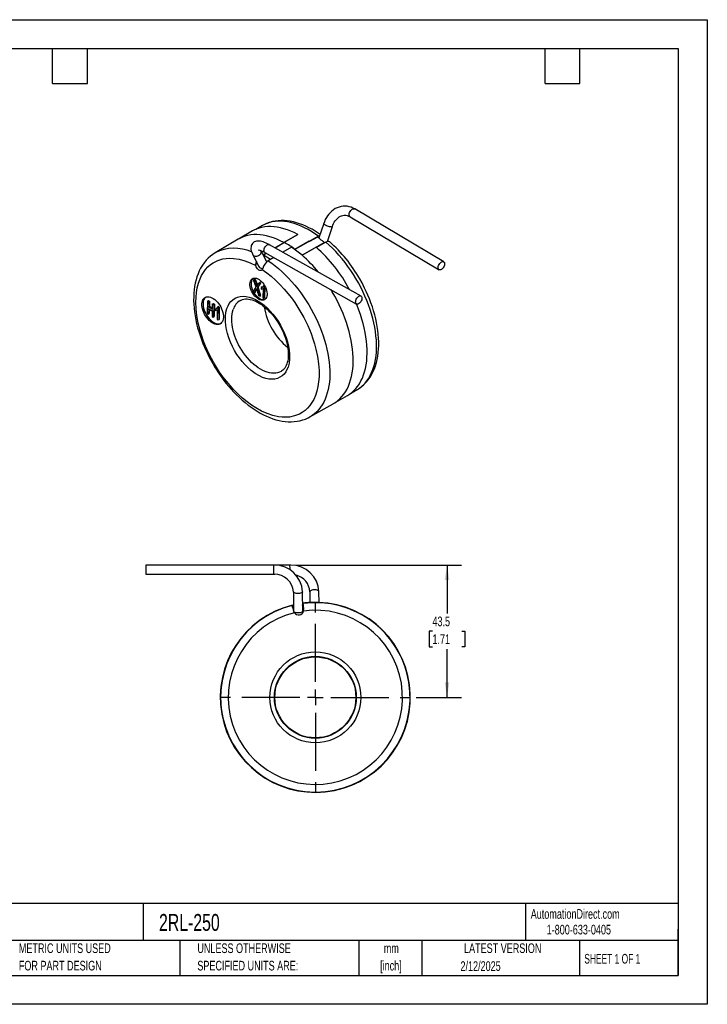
# Model space of a CAD drawing. Header units: millimetres. Extents: x 0 to 419, y 0 to 324.
# Tile 2 of 2: x 193 to 419, y 0 to 324. Entities that reach past the tile are written whole.
import ezdxf

# ---------------------------------------------------------------- set-up
doc = ezdxf.new("R2010")
doc.units = ezdxf.units.MM
doc.header["$LTSCALE"] = 1.5
doc.linetypes.add('CENTERX2', pattern=[20.32, 12.7, -2.54, 2.54, -2.54])
doc.layers.add('CENTER', color=40, linetype='CENTERX2')
doc.layers.add('DIMENSIONS', color=140, linetype='Continuous', lineweight=25)
doc.layers.add('TEXT', color=140, linetype='Continuous', lineweight=25)
doc.styles.add('SLDTEXTSTYLE0', font='TXT', dxfattribs={"width": 0.7})
doc.styles.add('SLDTEXTSTYLE1', font='TXT', dxfattribs={"width": 0.65})
doc.dimstyles.new('SLDDIMSTYLE2', dxfattribs={"dimtxt": 3.237012, "dimasz": 4.953, "dimexe": 0, "dimexo": 0.0625, "dimgap": 0.809253, "dimtad": 0, "dimtih": 1, "dimtoh": 1, "dimrnd": 1e-09, "dimzin": 12, "dimdsep": 46, "dimtxsty": 'SLDTEXTSTYLE0', "dimsah": 1, "dimcen": 0.09, "dimadec": 0, "dimazin": 3, "dimtfac": 1, "dimtofl": 0, "dimtmove": 0, "dimatfit": 3, "dimfxl": 0, "dimfrac": 2, "dimtolj": 1, "dimtzin": 12, "dimarcsym": 0})

# ---------------------------------------------------------------- blocks, each defined once
blk = doc.blocks.new('SW_NOTE_0_1')
at = {"layer": 'TEXT', "color": 0, "linetype": 'CENTERX2', "lineweight": 18, "char_height": 3.175, "attachment_point": 2, "style": 'SLDTEXTSTYLE0'}
for s, insert in [('mm', (4.27, 4.09)), ('[inch]', (4.14, -1.64))]:
    blk.add_mtext(s, dxfattribs=dict(at, insert=insert))
blk = doc.blocks.new('SW_NOTE_0_2')
at = {"layer": 'TEXT', "color": 0, "linetype": 'CENTERX2', "lineweight": 18, "char_height": 3.175, "attachment_point": 1, "style": 'SLDTEXTSTYLE0'}
for s, insert in [('UNLESS OTHERWISE', (0, 4.09)), ('SPECIFIED UNITS ARE:', (0, -1.64))]:
    blk.add_mtext(s, dxfattribs=dict(at, insert=insert))
blk = doc.blocks.new('SW_NOTE_0_6')
at = {"layer": 'TEXT', "color": 0, "linetype": 'CENTERX2', "lineweight": 18, "char_height": 3.175, "attachment_point": 1, "style": 'SLDTEXTSTYLE0'}
for s, insert in [('METRIC UNITS USED', (0, 4.09)), ('FOR PART DESIGN', (0, -1.64))]:
    blk.add_mtext(s, dxfattribs=dict(at, insert=insert))
blk = doc.blocks.new('_D_4')
at = {"layer": 'DIMENSIONS'}
for p, q in [((283.76, 144.46), (338.29, 144.46)), ((333.53, 144.46), (333.53, 128.58)), ((328.72, 122.71), (327.63, 122.71)), ((327.63, 122.71), (327.63, 117.57)), ((338.33, 122.71), (339.42, 122.71)), ((339.42, 122.71), (339.42, 117.57)), ((327.63, 117.57), (328.72, 117.57)), ((333.53, 100.96), (333.53, 116.84)), ((339.42, 117.57), (338.33, 117.57)), ((323.32, 100.96), (338.29, 100.96))]:
    blk.add_line(p, q, dxfattribs=at)
for points in [[(333.53, 144.46), (332.76, 139.51), (334.29, 139.51)], [(333.53, 100.96), (334.29, 105.92), (332.76, 105.92)]]:
    blk.add_solid(points, dxfattribs=at)
at = {"layer": 'DIMENSIONS', "char_height": 3.175, "attachment_point": 1, "style": 'SLDTEXTSTYLE0'}
for s, insert in [('43.5', (328.72, 127.53)), ('1.71', (328.72, 121.66))]:
    blk.add_mtext(s, dxfattribs=dict(at, insert=insert))
blk = doc.blocks.new('SW_CENTERMARKSYMBOL_1')
at = {"layer": 'CENTER', "color": 0}
for p, q in [((0, 5.08), (0, 31.2)), ((-5.08, 0), (-31.2, 0)), ((0, 0), (-2.54, 0)), ((0, 0), (0, 2.54)), ((0, 0), (0, -2.54)), ((0, 0), (2.54, 0)), ((5.08, 0), (31.2, 0)), ((0, -5.08), (0, -31.2))]:
    blk.add_line(p, q, dxfattribs=at)

msp = doc.modelspace()

# ---------------------------------------------------------------- linework, layer by layer
at = {"color": 7, "linetype": 'Continuous'}
for p, q in [((0.004, 323.854), (419.104, 323.854)), ((419.104, 323.854), (419.104, 0.004)), ((419.104, 0.004), (0.004, 0.004))]:
    msp.add_line(p, q, dxfattribs=at)
for p, q in [((332.417, 244.202), (303.16, 261.598)), ((272.837, 256.16), (270.595, 254.897)), ((292.973, 256.816), (291.387, 252.055)), ((294.164, 250.899), (295.819, 255.868)), ((301.627, 259.019), (330.884, 241.624)), ((269.531, 254.362), (264.935, 251.708)), ((279.887, 250.616), (284.413, 253.229)), ((284.414, 253.182), (279.887, 250.616)), ((291.227, 252.66), (283.509, 248.322)), ((284.414, 253.182), (284.413, 253.229)), ((291.642, 252.818), (291.227, 252.66)), ((264.839, 251.652), (257.269, 247.174)), ((264.935, 251.708), (264.839, 251.652)), ((305.237, 232.958), (275.104, 249.848)), ((276.897, 248.842), (279.817, 250.575)), ((280.025, 250.541), (277.043, 248.76)), ((279.817, 250.575), (279.887, 250.616)), ((279.821, 250.419), (279.817, 250.575)), ((279.887, 250.616), (279.891, 250.461)), ((288.195, 250.955), (283.473, 248.302)), ((285.847, 246.367), (293.161, 250.621)), ((290.961, 252.374), (288.3, 250.879)), ((293.685, 250.697), (290.546, 248.884)), ((293.11, 250.365), (293.161, 250.621)), ((257.24, 247.157), (257.269, 247.174)), ((269.654, 246.542), (271.65, 242.709)), ((274.258, 244.195), (272.359, 247.843)), ((273.033, 246.548), (273.917, 247.073)), ((274.073, 246.986), (273.12, 246.417)), ((273.12, 246.381), (273.12, 246.417)), ((273.637, 247.231), (303.77, 230.341)), ((282.406, 249.006), (279.555, 247.352)), ((282.406, 249.006), (282.441, 249.026)), ((283.473, 248.302), (283.509, 248.322)), ((290.443, 249.02), (285.847, 246.367)), ((270.579, 243.426), (271.114, 243.738)), ((276.54, 245.604), (274.744, 244.562)), ((269.921, 238.26), (270.274, 238.464)), ((270.712, 235.825), (269.921, 238.26)), ((269.921, 238.26), (270.306, 238.026)), ((270.66, 238.231), (270.274, 238.464)), ((270.306, 238.026), (270.66, 238.231)), ((271.983, 237.01), (271.083, 235.63)), ((271.436, 235.834), (272.336, 237.214)), ((271.631, 237.224), (271.984, 237.428)), ((271.631, 237.224), (271.983, 237.01)), ((271.983, 237.01), (272.336, 237.214)), ((272.336, 237.214), (271.984, 237.428)), ((273.15, 236.32), (273.469, 236.504)), ((269.721, 234.297), (270.712, 235.825)), ((270.109, 234.062), (269.721, 234.297)), ((270.754, 235.095), (270.109, 234.062)), ((270.109, 234.062), (270.463, 234.266)), ((270.463, 234.266), (270.959, 235.061)), ((270.754, 235.095), (270.919, 235.19)), ((271.083, 235.63), (271.436, 235.834)), ((271.083, 235.63), (271.962, 232.939)), ((272.315, 233.143), (271.436, 235.834)), ((271.962, 232.939), (271.562, 233.182)), ((272.421, 235.736), (272.411, 235.258)), ((272.775, 235.94), (272.421, 235.736)), ((272.896, 235.396), (273.024, 235.47)), ((273.024, 235.49), (272.955, 232.337)), ((273.344, 236.202), (273.15, 236.32)), ((273.255, 232.155), (273.344, 236.202)), ((273.569, 236.332), (273.344, 236.202)), ((273.609, 232.359), (273.691, 236.106)), ((254.711, 231.237), (254.655, 227.187)), ((254.711, 231.237), (255.065, 231.441)), ((255.042, 231.04), (254.711, 231.237)), ((255.019, 229.378), (255.042, 231.04)), ((255.042, 231.04), (255.395, 231.244)), ((255.065, 231.441), (255.395, 231.244)), ((255.395, 231.244), (255.372, 229.582)), ((256.337, 230.269), (256.314, 228.606)), ((256.337, 230.269), (256.691, 230.473)), ((256.668, 230.072), (256.337, 230.269)), ((256.612, 226.022), (256.668, 230.072)), ((256.668, 230.072), (257.021, 230.276)), ((256.691, 230.473), (257.021, 230.276)), ((257.021, 230.276), (256.965, 226.226)), ((271.962, 232.939), (272.315, 233.143)), ((272.955, 232.337), (273.255, 232.155)), ((273.609, 232.359), (273.255, 232.155)), ((254.655, 227.187), (254.986, 226.99)), ((254.986, 226.99), (255.012, 228.899)), ((254.986, 226.99), (255.339, 227.195)), ((255.012, 228.899), (256.308, 228.127)), ((255.019, 229.378), (255.372, 229.582)), ((256.314, 228.606), (255.019, 229.378)), ((255.36, 228.692), (255.339, 227.195)), ((255.372, 229.582), (256.32, 229.017)), ((256.308, 228.127), (256.281, 226.219)), ((257.314, 228.679), (257.307, 228.198)), ((257.314, 228.679), (257.668, 228.883)), ((257.799, 228.339), (257.928, 228.413)), ((257.928, 228.432), (257.884, 225.264)), ((258.402, 229.47), (258.049, 229.266)), ((258.247, 229.148), (258.049, 229.266)), ((258.19, 225.082), (258.247, 229.148)), ((258.247, 229.148), (258.6, 229.352)), ((258.402, 229.47), (258.6, 229.352)), ((258.6, 229.352), (258.544, 225.286)), ((256.281, 226.219), (256.612, 226.022)), ((256.612, 226.022), (256.965, 226.226)), ((257.884, 225.264), (258.19, 225.082)), ((258.19, 225.082), (258.544, 225.286)), ((301.775, 200.887), (303.989, 202.197)), ((303.989, 202.197), (304.029, 202.221)), ((296.086, 197.525), (296.183, 197.58)), ((296.183, 197.58), (300.779, 200.234)), ((288.422, 193.21), (296.086, 197.525)), ((276.459, 144.459), (234.463, 144.459)), ((281.858, 144.459), (276.459, 144.459)), ((276.785, 144.454), (276.459, 144.451)), ((282.185, 144.454), (281.858, 144.451)), ((234.463, 141.459), (276.459, 141.459)), ((276.459, 141.459), (276.907, 141.459)), ((283.008, 135.698), (283.05, 129.53)), ((286.051, 129.373), (286.008, 135.718)), ((288.407, 135.698), (288.432, 132.163)), ((291.431, 132.191), (291.407, 135.718)), ((282.624, 131.18), (282.592, 131.212)), ((282.737, 131.306), (283.038, 131.379)), ((282.737, 131.306), (282.844, 131.238)), ((282.737, 131.306), (282.936, 130.325)), ((283.043, 130.258), (282.844, 131.238)), ((282.936, 130.325), (283.043, 130.258)), ((286.107, 130.848), (286.038, 131.362)), ((286.039, 131.203), (286.09, 130.825)), ((286.046, 131.935), (286.144, 131.948)), ((286.377, 129.96), (286.048, 129.914)), ((286.09, 130.825), (286.107, 130.848)), ((286.1, 131.846), (286.144, 131.948)), ((291.264, 132.141), (291.265, 132.197))]:
    msp.add_line(p, q)
at = {"flags": 128}
for points in [[(303.159, 261.597), (302.588, 261.903), (301.98, 262.156), (301.35, 262.346), (300.704, 262.47), (300.043, 262.525), (299.374, 262.507), (298.7, 262.415), (298.026, 262.245), (297.358, 261.995), (296.767, 261.7), (296.2, 261.343), (295.659, 260.928), (295.149, 260.456), (294.674, 259.932), (294.238, 259.361), (293.844, 258.747), (293.495, 258.096), (293.192, 257.415), (292.976, 256.815)], [(295.821, 255.867), (295.979, 256.303), (296.191, 256.781), (296.436, 257.236), (296.711, 257.662), (297.013, 258.052), (297.34, 258.404), (297.689, 258.714), (298.059, 258.978), (298.448, 259.195), (298.858, 259.361), (299.288, 259.473), (299.743, 259.525), (300.222, 259.507), (300.668, 259.424), (301.103, 259.28), (301.523, 259.079), (301.626, 259.014)], [(301.627, 259.019), (301.538, 259.086), (301.406, 259.267), (301.332, 259.509), (301.32, 259.797), (301.37, 260.115), (301.48, 260.444), (301.642, 260.765), (301.849, 261.06), (302.087, 261.311), (302.343, 261.503), (302.601, 261.627), (302.848, 261.673), (303.068, 261.641), (303.16, 261.598)], [(291.785, 253.25), (291.177, 253.67), (290.168, 254.312), (289.149, 254.905), (288.125, 255.448), (287.095, 255.938), (286.064, 256.374), (285.032, 256.753), (284.002, 257.075), (282.977, 257.337), (281.957, 257.539), (280.947, 257.68), (279.947, 257.757), (278.961, 257.771), (277.991, 257.72), (277.04, 257.605), (276.108, 257.424), (275.2, 257.178), (274.316, 256.865), (273.459, 256.486), (272.828, 256.147)], [(291.227, 252.66), (290.092, 253.455), (288.951, 254.186), (287.809, 254.849), (286.669, 255.443), (285.533, 255.966), (284.404, 256.417), (283.286, 256.795), (282.181, 257.098), (281.093, 257.326), (280.024, 257.479), (278.977, 257.555), (277.956, 257.555), (276.962, 257.478), (275.999, 257.325), (275.069, 257.097), (274.175, 256.793), (273.319, 256.415), (272.837, 256.16)], [(295.441, 255.721), (295.177, 255.732), (294.868, 255.778), (294.531, 255.858), (294.187, 255.965), (293.855, 256.094), (293.554, 256.238), (293.302, 256.388), (293.113, 256.535), (293, 256.671), (292.967, 256.788), (292.973, 256.815)], [(279.817, 250.575), (278.674, 251.156), (277.537, 251.666), (276.408, 252.103), (275.29, 252.467), (274.186, 252.756), (273.099, 252.97), (272.032, 253.107), (270.988, 253.169), (269.97, 253.153), (268.98, 253.062), (268.022, 252.894), (267.096, 252.65), (266.207, 252.332), (265.357, 251.939), (264.935, 251.708)], [(284.413, 253.229), (283.27, 253.809), (282.133, 254.319), (281.004, 254.757), (279.886, 255.12), (278.782, 255.409), (277.695, 255.623), (276.629, 255.761), (275.585, 255.822), (274.566, 255.807), (273.577, 255.715), (272.618, 255.547), (271.693, 255.304), (270.803, 254.985), (269.953, 254.592), (269.531, 254.362)], [(275.105, 249.845), (274.994, 249.909), (274.501, 250.169), (274.016, 250.401), (273.54, 250.603), (273.074, 250.773), (272.615, 250.909), (272.16, 251.006), (271.709, 251.06), (271.275, 251.061), (270.869, 251.008), (270.493, 250.901), (270.145, 250.74), (269.829, 250.521), (269.551, 250.246), (269.322, 249.915), (269.152, 249.535), (269.057, 249.159), (269.021, 248.755), (269.046, 248.317), (269.138, 247.84), (269.295, 247.34), (269.502, 246.85), (269.659, 246.541)], [(273.637, 247.231), (273.483, 247.364), (273.377, 247.569), (273.328, 247.83), (273.34, 248.132), (273.412, 248.457), (273.539, 248.788), (273.715, 249.104), (273.929, 249.387), (274.168, 249.621), (274.419, 249.792), (274.668, 249.89), (274.899, 249.91), (275.099, 249.85), (275.104, 249.848)], [(294.849, 250.823), (294.695, 250.945), (294.257, 250.938), (293.685, 250.697)], [(304.029, 202.221), (304.449, 202.486), (305.205, 203.038), (305.915, 203.66), (306.578, 204.351), (307.192, 205.109), (307.756, 205.931), (308.267, 206.815), (308.724, 207.759), (309.127, 208.761), (309.474, 209.817), (309.763, 210.925), (309.996, 212.083), (310.17, 213.285), (310.285, 214.531), (310.341, 215.816), (310.338, 217.136), (310.276, 218.489), (310.155, 219.87), (309.975, 221.276), (309.737, 222.703), (309.441, 224.148), (309.089, 225.606), (308.681, 227.073), (308.218, 228.546), (307.701, 230.02), (307.133, 231.492), (306.514, 232.958), (305.846, 234.413), (305.131, 235.854), (304.371, 237.277), (303.567, 238.678), (302.723, 240.053), (301.84, 241.399), (300.92, 242.712), (299.967, 243.989), (298.983, 245.225), (297.969, 246.418), (296.93, 247.565), (295.868, 248.663), (294.785, 249.707), (293.685, 250.697)], [(257.237, 247.152), (256.488, 246.67), (255.724, 246.088), (254.996, 245.438), (254.307, 244.718), (253.659, 243.927), (253.056, 243.067), (252.501, 242.135), (252.051, 241.246), (251.647, 240.311), (251.291, 239.331), (250.984, 238.309), (250.727, 237.249), (250.52, 236.153), (250.364, 235.024), (250.259, 233.865), (250.204, 232.679), (250.198, 231.469), (250.243, 230.238), (250.336, 228.988), (250.478, 227.722), (250.668, 226.443), (250.904, 225.154), (251.186, 223.857), (251.513, 222.556), (251.883, 221.255), (252.295, 219.955), (252.747, 218.663), (253.235, 217.385), (253.755, 216.128), (254.297, 214.913), (254.832, 213.791), (255.287, 212.888), (255.695, 212.113), (256.463, 210.734)], [(272.061, 246.632), (271.803, 246.391), (271.497, 246.199), (271.162, 246.067), (270.816, 246.003), (270.481, 246.011), (270.174, 246.09), (269.915, 246.235), (269.717, 246.439), (269.656, 246.539)], [(272.773, 241.649), (274.225, 240.618), (275.66, 239.477), (277.115, 238.191), (278.574, 236.763), (279.991, 235.231), (281.18, 233.826), (282.321, 232.361), (283.417, 230.836), (284.48, 229.226), (285.48, 227.575), (286.417, 225.882), (287.691, 223.29), (288.795, 220.657), (289.42, 218.926), (289.964, 217.2), (290.427, 215.479), (290.946, 213.03), (291.285, 210.638), (291.438, 208.448), (291.426, 206.346), (291.298, 204.738), (291.065, 203.208), (290.718, 201.717), (290.249, 200.288), (289.669, 198.968), (289.078, 197.918), (288.411, 196.964), (287.667, 196.105), (286.833, 195.332), (285.93, 194.671), (284.958, 194.12), (283.385, 193.508), (281.686, 193.161), (280.517, 193.078), (279.309, 193.11), (278.063, 193.256), (276.216, 193.666), (274.324, 194.309), (272.508, 195.125), (270.682, 196.137), (269.223, 197.082), (267.776, 198.142), (266.302, 199.349), (264.819, 200.701), (263.371, 202.163), (262.151, 203.511), (260.974, 204.926), (259.839, 206.406), (258.731, 207.974), (257.683, 209.59), (256.694, 211.254), (255.337, 213.813), (254.143, 216.428), (253.455, 218.155), (252.847, 219.882), (252.318, 221.611), (251.7, 224.082), (251.261, 226.508), (251.012, 228.741), (250.927, 230.897), (250.977, 232.555), (251.133, 234.141), (251.402, 235.697), (251.792, 237.197), (252.295, 238.595), (252.82, 239.717), (253.425, 240.747), (254.109, 241.684), (254.884, 242.54), (255.731, 243.288), (256.651, 243.927), (258.152, 244.674), (259.787, 245.16), (260.92, 245.335), (262.095, 245.396), (263.313, 245.341), (265.127, 245.063), (266.996, 244.549), (268.798, 243.852), (270.62, 242.954)], [(272.773, 241.649), (272.633, 241.458), (272.442, 241.342), (272.21, 241.307), (271.951, 241.355), (271.678, 241.483), (271.407, 241.684), (271.153, 241.948), (270.929, 242.259), (270.748, 242.601), (270.62, 242.954)], [(274.339, 244.261), (274.259, 244.309), (274.171, 244.363)], [(274.744, 244.562), (275.879, 243.765), (277.007, 242.904), (278.123, 241.983), (279.226, 241.003), (280.312, 239.967), (281.378, 238.879), (282.421, 237.74), (283.439, 236.554), (284.429, 235.325), (285.387, 234.055), (286.313, 232.748), (287.202, 231.407), (288.053, 230.036), (288.864, 228.639), (289.631, 227.22), (290.354, 225.781), (291.03, 224.328), (291.658, 222.864), (292.235, 221.393), (292.76, 219.919), (293.232, 218.445), (293.65, 216.977), (294.011, 215.517), (294.317, 214.07), (294.564, 212.639), (294.754, 211.229), (294.885, 209.844), (294.957, 208.486), (294.97, 207.16), (294.924, 205.869), (294.819, 204.616), (294.655, 203.406), (294.432, 202.241), (294.152, 201.124), (293.815, 200.059), (293.422, 199.048), (292.973, 198.094), (292.471, 197.199), (291.916, 196.366), (291.311, 195.598), (290.656, 194.896), (289.953, 194.262), (289.205, 193.697), (288.434, 193.216)], [(331.196, 241.548), (330.976, 241.581), (330.795, 241.691), (330.663, 241.872), (330.59, 242.113), (330.577, 242.401), (330.627, 242.719), (330.737, 243.048), (330.9, 243.369), (331.106, 243.664), (331.344, 243.915), (331.6, 244.108), (331.859, 244.231), (332.105, 244.278), (332.325, 244.245), (332.506, 244.135), (332.638, 243.954), (332.712, 243.712), (332.724, 243.424), (332.674, 243.107), (332.564, 242.778), (332.401, 242.456), (332.195, 242.162), (331.957, 241.911), (331.701, 241.718), (331.443, 241.595), (331.196, 241.548)], [(271.653, 242.71), (271.67, 242.672), (271.882, 242.359)], [(272.903, 242.017), (272.844, 241.819), (272.773, 241.649)], [(268.846, 237.814), (269.003, 238.164), (269.215, 238.452), (269.476, 238.671), (269.78, 238.817), (270.122, 238.887), (270.494, 238.879), (270.888, 238.793), (271.296, 238.632), (271.709, 238.399), (272.118, 238.098), (272.515, 237.737), (272.891, 237.322), (273.237, 236.863), (273.548, 236.369), (273.815, 235.852), (274.034, 235.321), (274.199, 234.789), (274.308, 234.266), (274.357, 233.764), (274.347, 233.293), (274.276, 232.864), (274.147, 232.486), (273.962, 232.167), (273.725, 231.913), (273.442, 231.729), (273.117, 231.621), (272.759, 231.59), (272.375, 231.637), (271.973, 231.761), (271.562, 231.958), (271.15, 232.226), (270.746, 232.558), (270.358, 232.947), (269.996, 233.385), (269.667, 233.863), (269.377, 234.37), (269.133, 234.896), (268.941, 235.429), (268.803, 235.958), (268.724, 236.471), (268.705, 236.959), (268.746, 237.41), (268.846, 237.814)], [(270.913, 236.109), (271.303, 236.731), (271.631, 237.224)], [(304.034, 202.227), (304.771, 202.701), (305.535, 203.283), (306.263, 203.934), (306.952, 204.654), (307.6, 205.444), (308.203, 206.305), (308.758, 207.236), (309.208, 208.125), (309.612, 209.061), (309.968, 210.041), (310.275, 211.062), (310.532, 212.122), (310.738, 213.219), (310.894, 214.347), (311, 215.506), (311.055, 216.692), (311.06, 217.902), (311.015, 219.134), (310.922, 220.384), (310.78, 221.65), (310.59, 222.928), (310.354, 224.218), (310.072, 225.514), (309.745, 226.815), (309.375, 228.117), (308.963, 229.416), (308.512, 230.708), (308.023, 231.987), (307.503, 233.243), (306.961, 234.458), (306.427, 235.58), (305.972, 236.483), (305.564, 237.258), (304.796, 238.636)], [(269.972, 234.145), (270.02, 234.067), (270.35, 233.589), (270.712, 233.151), (271.099, 232.762), (271.503, 232.43), (271.915, 232.162), (272.327, 231.965), (272.729, 231.841), (273.113, 231.794), (273.471, 231.825), (273.701, 231.893)], [(270.877, 235.327), (270.796, 235.17), (270.754, 235.095)], [(296.183, 197.58), (296.839, 197.992), (297.59, 198.555), (298.296, 199.187), (298.955, 199.888), (299.564, 200.655), (300.122, 201.486), (300.628, 202.38), (301.08, 203.333), (301.476, 204.343), (301.817, 205.408), (302.101, 206.524), (302.327, 207.689), (302.494, 208.9), (302.603, 210.153), (302.653, 211.444), (302.643, 212.771), (302.574, 214.13), (302.446, 215.517), (302.26, 216.928), (302.015, 218.361), (301.712, 219.81), (301.353, 221.272), (300.938, 222.743), (300.469, 224.219), (299.946, 225.696), (299.371, 227.17), (298.746, 228.638), (298.072, 230.095), (297.351, 231.537), (296.584, 232.961), (295.775, 234.363), (295.352, 235.059)], [(253.093, 231.376), (253.266, 231.771), (253.494, 232.104), (253.772, 232.37), (254.096, 232.564), (254.46, 232.683), (254.859, 232.724), (255.285, 232.687), (255.73, 232.573), (256.188, 232.383), (256.651, 232.12), (257.11, 231.79), (257.557, 231.398), (257.986, 230.951), (258.389, 230.456), (258.758, 229.921), (259.088, 229.356), (259.373, 228.771), (259.608, 228.176), (259.788, 227.58), (259.912, 226.994), (259.977, 226.428), (259.981, 225.891), (259.925, 225.394), (259.809, 224.943), (259.636, 224.548), (259.408, 224.215), (259.13, 223.949), (258.806, 223.755), (258.441, 223.636), (258.043, 223.595), (257.617, 223.632), (257.172, 223.746), (256.714, 223.936), (256.251, 224.199), (255.792, 224.529), (255.344, 224.921), (254.916, 225.368), (254.513, 225.863), (254.144, 226.398), (253.814, 226.963), (253.529, 227.548), (253.294, 228.143), (253.113, 228.739), (252.99, 229.325), (252.925, 229.891), (252.921, 230.428), (252.977, 230.925), (253.093, 231.376)], [(253.446, 231.58), (253.331, 231.13), (253.275, 230.632), (253.279, 230.095), (253.343, 229.529), (253.467, 228.943), (253.648, 228.348), (253.882, 227.752), (254.167, 227.167), (254.497, 226.602), (254.867, 226.067), (255.269, 225.572), (255.698, 225.125), (256.146, 224.733), (256.605, 224.403), (257.067, 224.14), (257.525, 223.951), (257.971, 223.836), (258.396, 223.799), (258.795, 223.84), (259.121, 223.942)], [(261.148, 228.854), (261.492, 229.698), (261.917, 230.456), (262.453, 231.156), (263.071, 231.744), (263.795, 232.231), (264.595, 232.586), (265.481, 232.808), (266.429, 232.886), (267.426, 232.818), (268.464, 232.606), (269.508, 232.26), (270.57, 231.782), (271.935, 230.984), (273.252, 230.02), (274.499, 228.922), (275.402, 228.003), (276.271, 227.01), (277.144, 225.887), (277.963, 224.701), (278.747, 223.412), (279.454, 222.08), (280.09, 220.69), (280.63, 219.284), (281.07, 217.878), (281.405, 216.486), (281.628, 215.151), (281.745, 213.858), (281.737, 212.286), (281.56, 210.867), (281.232, 209.617), (280.888, 208.773), (280.462, 208.016), (279.927, 207.315), (279.309, 206.727), (278.584, 206.24), (277.784, 205.885), (276.898, 205.663), (275.951, 205.586), (274.953, 205.653), (273.915, 205.865), (272.871, 206.211), (271.81, 206.689), (270.444, 207.487), (269.127, 208.451), (267.881, 209.55), (266.977, 210.469), (266.109, 211.461), (265.235, 212.584), (264.417, 213.77), (263.632, 215.059), (262.925, 216.392), (262.29, 217.782), (261.749, 219.188), (261.309, 220.594), (260.974, 221.986), (260.751, 223.32), (260.635, 224.613), (260.643, 226.185), (260.82, 227.604), (261.148, 228.854)], [(265.567, 231.512), (265.78, 231.632), (266.274, 231.822), (266.742, 231.933), (267.231, 231.989), (267.74, 231.993), (268.272, 231.946), (268.825, 231.846), (269.397, 231.694), (269.988, 231.489), (270.594, 231.231), (271.211, 230.92), (271.837, 230.557), (272.466, 230.144), (273.097, 229.681), (273.724, 229.172), (274.344, 228.619), (274.952, 228.026), (275.544, 227.397), (276.113, 226.741), (276.652, 226.069), (277.14, 225.412), (277.534, 224.846), (277.847, 224.37), (278.207, 223.789), (278.428, 223.414)], [(300.779, 200.234), (301.435, 200.646), (302.186, 201.208), (302.893, 201.84), (303.551, 202.541), (304.16, 203.308), (304.718, 204.139), (305.224, 205.033), (305.676, 205.986), (306.073, 206.997), (306.413, 208.061), (306.697, 209.178), (306.923, 210.343), (307.09, 211.553), (307.199, 212.806), (307.249, 214.098), (307.239, 215.424), (307.17, 216.783), (307.042, 218.17), (306.856, 219.582), (306.611, 221.014), (306.309, 222.463), (305.949, 223.925), (305.535, 225.396), (305.065, 226.872), (304.542, 228.349), (303.967, 229.824), (303.748, 230.353)], [(304.945, 230.802), (304.705, 230.568), (304.454, 230.397), (304.206, 230.298), (303.975, 230.279), (303.774, 230.338), (303.616, 230.475), (303.51, 230.679), (303.461, 230.94), (303.473, 231.242), (303.545, 231.567), (303.672, 231.898), (303.848, 232.214), (304.062, 232.497), (304.302, 232.731), (304.553, 232.902), (304.801, 233), (305.032, 233.02), (305.232, 232.96), (305.39, 232.824), (305.497, 232.62), (305.546, 232.359), (305.534, 232.057), (305.462, 231.731), (305.334, 231.401), (305.159, 231.085), (304.945, 230.802)], [(278.999, 208.21), (278.939, 208.176), (278.389, 207.911), (277.8, 207.72), (277.178, 207.603), (276.525, 207.562), (275.845, 207.596), (275.143, 207.706), (274.423, 207.891), (273.69, 208.15), (272.948, 208.48), (272.202, 208.881), (271.455, 209.349), (270.714, 209.882), (269.982, 210.476), (269.264, 211.128), (268.564, 211.834), (267.887, 212.589), (267.237, 213.389), (266.618, 214.229), (266.033, 215.103), (265.487, 216.007), (264.982, 216.934), (264.522, 217.879), (264.11, 218.836), (263.748, 219.799), (263.438, 220.763), (263.182, 221.721), (262.982, 222.667), (262.84, 223.596), (262.755, 224.502), (262.729, 225.379), (262.761, 226.222), (262.852, 227.026), (263.001, 227.785), (263.206, 228.496)], [(278.428, 223.414), (278.922, 222.516), (279.111, 222.146), (279.409, 221.529), (279.697, 220.885), (279.982, 220.192), (280.251, 219.469), (280.497, 218.727), (280.717, 217.974), (280.906, 217.217), (281.061, 216.464), (281.181, 215.719), (281.265, 214.988), (281.312, 214.276), (281.322, 213.588), (281.296, 212.926), (281.233, 212.295), (281.135, 211.698), (281.002, 211.137), (280.837, 210.614), (280.641, 210.13), (280.413, 209.686), (280.153, 209.282), (279.86, 208.918), (279.529, 208.592), (279.152, 208.306), (278.997, 208.219)], [(256.463, 210.734), (257.265, 209.391), (257.601, 208.856), (258.17, 207.978), (258.779, 207.082), (259.45, 206.139), (260.169, 205.177), (260.931, 204.208), (261.731, 203.242), (262.564, 202.289), (263.428, 201.354), (264.318, 200.443), (265.232, 199.561), (266.168, 198.711), (267.123, 197.897), (268.095, 197.122), (269.082, 196.389), (270.081, 195.7), (271.091, 195.058), (272.11, 194.464), (273.134, 193.921), (274.163, 193.431), (275.195, 192.996), (276.227, 192.616), (277.257, 192.294), (278.282, 192.032), (279.302, 191.83), (280.312, 191.69), (281.312, 191.613), (282.298, 191.599), (283.268, 191.649), (284.219, 191.765), (285.151, 191.945), (286.059, 192.192), (286.943, 192.504), (287.8, 192.883), (288.433, 193.223)], [(291.407, 135.718), (291.368, 135.86), (291.245, 136.002), (291.043, 136.128), (290.776, 136.229), (290.458, 136.3), (290.108, 136.337), (289.746, 136.337), (289.394, 136.3), (289.072, 136.229), (288.798, 136.128), (288.588, 136.002), (288.456, 135.86), (288.407, 135.708)], [(286.008, 135.718), (286.008, 135.708), (285.959, 135.556), (285.827, 135.414), (285.617, 135.288), (285.343, 135.187), (285.021, 135.116), (284.669, 135.079), (284.307, 135.079), (283.957, 135.116), (283.639, 135.187), (283.372, 135.288), (283.17, 135.414), (283.047, 135.556), (283.008, 135.708)], [(282.844, 131.238), (282.961, 131.267), (283.038, 131.285)], [(286.051, 129.373), (286.045, 129.315), (285.968, 129.163), (285.807, 129.023), (285.57, 128.904), (285.273, 128.812), (284.933, 128.753), (284.57, 128.73), (284.206, 128.745), (283.862, 128.796), (283.56, 128.882), (283.317, 128.996), (283.147, 129.132)]]:
    msp.add_lwpolyline(points, dxfattribs=at)
for centre, radius in [((290.216, 100.963), 14.953), ((290.216, 100.964), 13.454), ((290.216, 100.964), 13.375), ((290.216, 100.964), 13.324)]:
    msp.add_circle(centre, radius)
for centre, radius, start, end in [((295.517, 256.086), 0.373, 258.25845, 324.22982), ((266.554, 225.854), 28.123, 61.37826, 61.69827), ((264.751, 222.719), 31.739, 53.77265, 61.23335), ((267.293, 222.336), 35.44, 53.648, 53.85786), ((269.502, 223.249), 36.177, 52.39573, 53.61683), ((292.923, 252.657), 1.539, 209.04591, 253.95363), ((267.503, 220.737), 39.388, 49.35136, 50.61154), ((263.272, 215.023), 47.768, 29.62525, 48.58724), ((263.557, 234.868), 13.819, 65.6003, 117.06532), ((270.714, 242.883), 5.237, 56.059, 81.77989), ((271.226, 247.474), 1.186, 314.75562, 18.66961), ((258.349, 219.575), 30.638, 56.02426, 61.17512), ((261.798, 218.567), 36.758, 49.13722, 55.90039), ((263.275, 220.607), 34.278, 53.89604, 56.00291), ((255.811, 211.789), 45.802, 39.2886, 49.02056), ((257.257, 211.423), 50.149, 28.12216, 48.56592), ((271.808, 243.295), 1.236, 173.93773, 196.01864), ((274.122, 242.937), 3.577, 157.48237, 172.1502), ((277.027, 240.973), 4.254, 122.46264, 165.79911), ((272.734, 243.327), 1.29, 228.66005, 278.30417), ((273.941, 236.976), 4.854, 167.59973, 211.63051), ((270.769, 237.532), 1.643, 129.80229, 162.76924), ((222.332, 221.787), 50.648, 16.42661, 18.70159), ((191.449, 211.99), 83.444, 17.12233, 18.32851), ((401.265, 275.771), 136.517, 197.23306, 198.17816), ((272.376, 236.275), 1.018, 271.94733, 309.53281), ((272.266, 236.678), 0.954, 279.39866, 337.96401), ((255.37, 230.995), 2.01, 127.93637, 163.09939), ((268.191, 227.042), 5.192, 120.39634, 163.74304), ((257.272, 229.231), 1.033, 271.94619, 309.38812), ((257.161, 229.624), 0.957, 279.18319, 338.05716), ((294.546, 232.719), 21.407, 188.81717, 231.18226), ((270.565, 142.959), 36.133, 177.62077, 182.37923), ((312.561, 142.959), 36.133, 177.62077, 182.37923), ((276.83, 135.271), 9.183, 2.78692, 90.27588), ((256.141, 143.315), 25.742, 359.07084, 2.54823), ((282.229, 135.271), 9.183, 2.78928, 90.27576), ((276.824, 135.262), 6.195, 4.03326, 91.23762), ((282.505, 135.428), 5.904, 2.61937, 76.38976), ((290.216, 100.964), 31.25, 103.84594, 88.07508), ((290.216, 100.964), 31.194, 104.14657, 88.07486), ((290.216, 100.964), 31.155, 104.10359, 97.59087), ((290.216, 100.964), 28.655, 103.89349, 97.80097), ((195.054, 107.593), 90.691, 13.81292, 15.07538), ((290.216, 100.964), 30.25, 103.92392, 104.14865), ((290.216, 100.964), 30.159, 103.75789, 104.10957), ((290.216, 100.964), 31.192, 97.54982, 97.70414), ((290.216, 100.964), 29.284, 97.584, 98.18306), ((290.216, 100.964), 30.144, 97.58487, 97.86704), ((376.186, 142.3), 90.691, 186.61908, 187.88153), ((290.216, 100.964), 30.165, 97.5455, 97.82751), ((290.216, 100.964), 31.25, 88.43332, 97.48657), ((284.705, 129.693), 1.656, 348.2039, 5.93828), ((290.216, 100.964), 31.25, 88.07508, 88.43332), ((284.716, 129.695), 1.656, 195.75615, 213.49058), ((284.711, 129.692), 1.65, 213.49183, 348.20263)]:
    msp.add_arc(centre, radius, start, end)
at = {"layer": 'TEXT'}
for p, q in [((9.525, 314.325), (409.575, 314.325)), ((203.835, 302.895), (203.835, 314.325)), ((215.265, 302.895), (215.265, 314.325)), ((365.76, 302.895), (365.76, 314.325)), ((377.19, 302.895), (377.19, 314.325)), ((409.575, 314.325), (409.575, 9.525)), ((203.835, 302.895), (215.265, 302.895)), ((365.76, 302.895), (377.19, 302.895)), ((409.575, 33.189), (9.525, 33.189)), ((233.638, 33.189), (233.638, 20.955)), ((359.363, 33.189), (359.363, 20.955)), ((409.575, 9.525), (409.575, 24.765)), ((409.575, 20.955), (9.525, 20.955)), ((245.67, 20.955), (245.67, 9.525)), ((304.536, 20.955), (304.536, 9.525)), ((325.218, 20.955), (325.218, 9.525)), ((377.023, 20.955), (377.023, 9.525)), ((9.525, 9.525), (409.575, 9.525))]:
    msp.add_line(p, q, dxfattribs=at)

# ---------------------------------------------------------------- block references
at = {"layer": 'CENTER'}
msp.add_blockref('SW_CENTERMARKSYMBOL_1', (290.216, 100.964), dxfattribs=at)
at = {"layer": 'TEXT', "linetype": 'CENTERX2', "lineweight": 18}
for name, p in [('SW_NOTE_0_6', (192.718, 15.953)), ('SW_NOTE_0_2', (251.412, 15.953)), ('SW_NOTE_0_1', (310.929, 15.949))]:
    msp.add_blockref(name, p, dxfattribs=at)

# ---------------------------------------------------------------- texts
for s, insert, char_height, attachment_point, style in [('2RL-250', (238.812, 29.714), 5.5562, 1, 'SLDTEXTSTYLE0'), ('AutomationDirect.com', (361.042, 31.315), 3.175, 1, 'SLDTEXTSTYLE0'), ('1-800-633-0405', (366.287, 26.156), 3.175, 1, 'SLDTEXTSTYLE0'), ('LATEST VERSION', (351.828, 20.046), 3.175, 2, 'SLDTEXTSTYLE0'), ('SHEET 1 OF 1', (378.662, 16.577), 3.175, 1, 'SLDTEXTSTYLE1'), ('2/12/2025', (344.552, 14.161), 3.175, 2, 'SLDTEXTSTYLE0')]:
    msp.add_mtext(s, dxfattribs=dict(at, insert=insert, char_height=char_height, attachment_point=attachment_point, style=style))

# ---------------------------------------------------------------- dimensions: what is measured, and where the dimension line sits
at = {"layer": 'DIMENSIONS'}
dim = msp.add_linear_dim(base=(333.52505, 144.45921), p1=(321.41087, 100.96425), p2=(281.85824, 144.45921), angle=90, dimstyle='SLDDIMSTYLE2', dxfattribs=at)
dim.commit()
dim.dimension.update_dxf_attribs({"geometry": '_D_4', "text_midpoint": (333.52505, 122.71173), "dimtype": 160})

doc.saveas('drawing.dxf')
